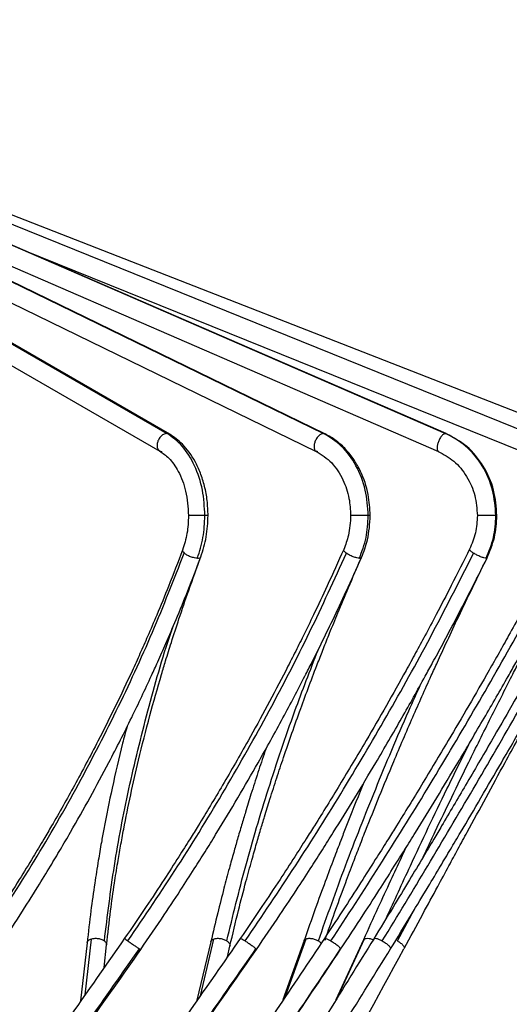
# Model space of a CAD drawing. Header units: millimetres. Extents: x 666 to 763, y 248 to 632.
# Tile 8 of 23: x 727 to 742, y 271 to 302. Entities that reach past the tile are written whole.
import ezdxf

# ---------------------------------------------------------------- set-up
doc = ezdxf.new("R2010")
doc.units = ezdxf.units.MM
doc.styles.add('SLDTEXTSTYLE0', font='TXT', dxfattribs={"width": 0.75})
doc.dimstyles.new('SLDDIMSTYLE1', dxfattribs={"dimtxt": 3.5, "dimasz": 3.556, "dimexe": 0, "dimexo": 0.0625, "dimgap": 0.875, "dimtad": 1, "dimdec": 0, "dimlfac": 5, "dimrnd": 1e-09, "dimzin": 12, "dimdsep": 46, "dimtxsty": 'SLDTEXTSTYLE0', "dimblk1": 'CLOSED', "dimblk2": 'CLOSED', "dimsah": 1, "dimcen": 0.09, "dimadec": 0, "dimazin": 3, "dimtfac": 1, "dimtdec": 0, "dimtofl": 0, "dimtmove": 0, "dimatfit": 3, "dimldrblk": 'CLOSED', "dimfxl": 0, "dimfrac": 2, "dimtolj": 1, "dimtzin": 12, "dimarcsym": 0})

# ---------------------------------------------------------------- blocks, each defined once
blk = doc.blocks.new('_Closed')
at = {"color": 0, "linetype": 'ByBlock', "lineweight": -2}
for p, q in [((-1, 0.166667), (0, 0)), ((-1, 0.166667), (-1, -0.166667)), ((0, 0), (-1, -0.166667)), ((0, 0), (-1, 0))]:
    blk.add_line(p, q, dxfattribs=at)
blk = doc.blocks.new('_D_1')
at = {"color": 7, "linetype": 'Continuous', "lineweight": 0}
for p, q in [((710.799, 318), (756.906, 318)), ((755.906, 318), (755.906, 247.825)), ((726.062, 247.825), (756.906, 247.825))]:
    blk.add_line(p, q, dxfattribs=at)
at = {"color": 7, "linetype": 'Continuous', "lineweight": 18, "xscale": 3.556, "yscale": 3.556}
for p, rotation in [((755.906, 318, 10.236), 90.0000000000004), ((755.906, 247.825, 10.236), 270.0000000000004)]:
    blk.add_blockref('_Closed', p, dxfattribs=dict(at, rotation=rotation))
at = {"color": 7, "linetype": 'Continuous', "lineweight": 18, "insert": (751.395, 281.202), "char_height": 3.5, "attachment_point": 1, "rotation": 90, "style": 'SLDTEXTSTYLE0'}
blk.add_mtext('351', dxfattribs=at)
blk = doc.blocks.new('_D_2')
at = {"color": 7, "linetype": 'Continuous', "lineweight": 0}
for p, q in [((712.262, 483.062), (762.906, 483.062)), ((761.906, 483.062), (761.906, 247.825)), ((726.062, 247.825), (762.906, 247.825))]:
    blk.add_line(p, q, dxfattribs=at)
at = {"color": 7, "linetype": 'Continuous', "lineweight": 18, "xscale": 3.556, "yscale": 3.556}
for p, rotation in [((761.906, 483.062, 10.236), 90.0000000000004), ((761.906, 247.825, 10.236), 270.0000000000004)]:
    blk.add_blockref('_Closed', p, dxfattribs=dict(at, rotation=rotation))
at = {"color": 7, "linetype": 'Continuous', "lineweight": 18, "insert": (757.395, 343.242), "char_height": 3.5, "attachment_point": 1, "rotation": 90, "style": 'SLDTEXTSTYLE0'}
blk.add_mtext('1176', dxfattribs=at)

msp = doc.modelspace()

# ---------------------------------------------------------------- linework, layer by layer
at = {"color": 7, "linetype": 'Continuous', "lineweight": 25}
for p, q in [((712.807, 299.152), (731.528, 288.362)), ((731.828, 288.882), (714.008, 299.152)), ((714.133, 299.152), (736.329, 288.352)), ((736.592, 288.891), (715.504, 299.152)), ((740.317, 288.897), (716.675, 299.152)), ((717.475, 299.152), (742.866, 288.901)), ((717.888, 299.152), (744.175, 288.901)), ((718.273, 297.805), (740.078, 288.346)), ((742.658, 288.342), (727.343, 294.524)), ((729.3, 273.283), (729.101, 271.507)), ((733.096, 273.317), (732.668, 271.523)), ((735.954, 273.35), (735.306, 271.534)), ((737.774, 273.373), (736.924, 271.536)), ((729.818, 272.525), (729.897, 273.218)), ((733.602, 272.854), (733.68, 273.183))]:
    msp.add_line(p, q, dxfattribs=at)
at = {"color": 8, "linetype": 'Continuous', "lineweight": 25}
for p, q in [((713.966, 299.152), (731.751, 288.901)), ((715.48, 299.152), (736.547, 288.901)), ((716.663, 299.152), (740.295, 288.901)), ((731.828, 288.881), (731.751, 288.901)), ((736.59, 288.887), (736.547, 288.901)), ((740.315, 288.892), (740.295, 288.901)), ((731.605, 288.342), (731.528, 288.362)), ((736.374, 288.342), (736.331, 288.356)), ((738.818, 273.341), (739.344, 274.313)), ((729.423, 273.4), (729.23, 271.691)), ((733.18, 273.4), (732.765, 271.661)), ((736.004, 273.4), (735.373, 271.633)), ((737.798, 273.4), (736.964, 271.6)), ((737.778, 273.371), (737.798, 273.4)), ((737.076, 273.1), (737.072, 273.086))]:
    msp.add_line(p, q, dxfattribs=at)
for points, knots in [([(731.751, 288.901), (731.722, 288.897), (731.677, 288.892), (731.615, 288.856), (731.571, 288.819), (731.53, 288.774), (731.487, 288.71), (731.451, 288.622), (731.441, 288.534), (731.451, 288.469), (731.467, 288.424), (731.494, 288.389), (731.514, 288.366), (731.528, 288.362), (731.528, 288.362)], [0, 0, 0, 0, 0.138276, 0.212162, 0.287177, 0.361743, 0.434337, 0.568211, 0.702085, 0.774679, 0.849246, 0.924261, 0.998147, 1, 1, 1, 1]), ([(736.547, 288.901), (736.523, 288.897), (736.486, 288.892), (736.432, 288.856), (736.392, 288.819), (736.355, 288.774), (736.313, 288.71), (736.275, 288.622), (736.259, 288.534), (736.26, 288.469), (736.269, 288.424), (736.287, 288.388), (736.307, 288.362), (736.325, 288.358), (736.331, 288.356)], [0, 0, 0, 0, 0.132959, 0.204004, 0.276134, 0.347833, 0.417636, 0.546362, 0.675088, 0.744892, 0.81659, 0.888721, 0.959766, 1, 1, 1, 1]), ([(740.295, 288.901), (740.276, 288.897), (740.248, 288.892), (740.204, 288.856), (740.17, 288.819), (740.137, 288.774), (740.099, 288.71), (740.061, 288.622), (740.038, 288.534), (740.031, 288.469), (740.033, 288.424), (740.042, 288.388), (740.056, 288.359), (740.072, 288.354), (740.08, 288.351)], [0, 0, 0, 0, 0.128976, 0.197894, 0.267864, 0.337416, 0.405128, 0.529999, 0.65487, 0.722582, 0.792134, 0.862104, 0.931022, 1, 1, 1, 1]), ([(732.912, 286.384), (732.881, 286.384), (732.833, 286.384), (732.755, 286.384), (732.693, 286.384), (732.632, 286.384), (732.56, 286.384), (732.483, 286.384), (732.433, 286.384), (732.412, 286.384), (732.411, 286.384), (732.41, 286.384)], [0, 0, 0, 0, 0.164552, 0.252479, 0.341749, 0.430485, 0.516874, 0.676188, 0.835501, 0.921891, 1, 1, 1, 1]), ([(733.009, 286.384), (733.009, 286.384), (733.011, 286.384), (733.002, 286.384), (732.977, 286.384), (732.937, 286.384), (732.912, 286.384)], [0, 0, 0, 0, 0.0461981, 0.2953458, 0.5407449, 1, 1, 1, 1]), ([(737.922, 286.384), (737.895, 286.384), (737.855, 286.384), (737.782, 286.384), (737.722, 286.384), (737.66, 286.384), (737.584, 286.384), (737.498, 286.384), (737.433, 286.384), (737.399, 286.384), (737.384, 286.384), (737.384, 286.384), (737.384, 286.384)], [0, 0, 0, 0, 0.1523252, 0.2337188, 0.3163559, 0.3984983, 0.4784689, 0.625945, 0.7734212, 0.8533918, 0.9355342, 1, 1, 1, 1]), ([(737.981, 286.384), (737.982, 286.384), (737.983, 286.384), (737.971, 286.384), (737.941, 286.384), (737.922, 286.384)], [0, 0, 0, 0, 0.089823, 0.406796, 1, 1, 1, 1]), ([(741.837, 286.384), (741.816, 286.384), (741.784, 286.384), (741.718, 286.384), (741.662, 286.384), (741.602, 286.384), (741.524, 286.384), (741.431, 286.384), (741.355, 286.384), (741.309, 286.384), (741.283, 286.384), (741.269, 286.384), (741.269, 286.384), (741.27, 286.384)], [0, 0, 0, 0, 0.141226, 0.216689, 0.293304, 0.369461, 0.443605, 0.580335, 0.717065, 0.791209, 0.867366, 0.943981, 1, 1, 1, 1]), ([(741.867, 286.384), (741.867, 286.384), (741.869, 286.384), (741.852, 286.384), (741.837, 286.384)], [0, 0, 0, 0, 0.137369, 1, 1, 1, 1]), ([(732.226, 285.327), (732.225, 285.312), (732.223, 285.284), (732.259, 285.248), (732.276, 285.23)], [0, 0, 0, 0, 0.5186, 1, 1, 1, 1]), ([(737.174, 285.342), (737.171, 285.337), (737.16, 285.324), (737.186, 285.283), (737.23, 285.247), (737.251, 285.23)], [0, 0, 0, 0, 0.197566, 0.61443, 1, 1, 1, 1]), ([(741.033, 285.355), (741.032, 285.347), (741.03, 285.33), (741.075, 285.283), (741.128, 285.247), (741.153, 285.23)], [0, 0, 0, 0, 0.326138, 0.676209, 1, 1, 1, 1]), ([(732.684, 285.077), (732.708, 285.079), (732.758, 285.084), (732.791, 285.102), (732.788, 285.117), (732.788, 285.117)], [0, 0, 0, 0, 0.4809503, 0.9963081, 1, 1, 1, 1]), ([(737.652, 285.077), (737.673, 285.078), (737.706, 285.08), (737.71, 285.097), (737.712, 285.103)], [0, 0, 0, 0, 0.6336977, 1, 1, 1, 1]), ([(741.535, 285.077), (741.551, 285.077), (741.569, 285.078), (741.567, 285.089), (741.566, 285.09)], [0, 0, 0, 0, 0.8943227, 1, 1, 1, 1]), ([(729.83, 273.341), (729.923, 274.105), (730.109, 275.637), (730.559, 277.995), (731.149, 280.388), (731.616, 282.059), (731.92, 282.93), (731.941, 282.991)], [0, 0, 0, 0, 0.244735, 0.490235, 0.735991, 0.981491, 1, 1, 1, 1]), ([(733.585, 273.341), (733.77, 274.105), (734.141, 275.637), (734.847, 277.996), (735.585, 280.206), (736.141, 281.637), (736.383, 282.261)], [0, 0, 0, 0, 0.264321, 0.529468, 0.794891, 1, 1, 1, 1]), ([(736.392, 273.341), (736.663, 274.105), (737.206, 275.637), (738.141, 277.996), (738.918, 279.861), (739.411, 280.945), (739.537, 281.222)], [0, 0, 0, 0, 0.298349, 0.597631, 0.897226, 1, 1, 1, 1]), ([(738.481, 274.047), (738.723, 274.577), (739.316, 275.876), (740.176, 277.685), (740.812, 278.969), (741.053, 279.455)], [0, 0, 0, 0, 0.30059, 0.735289, 1, 1, 1, 1]), ([(729.302, 273.283), (729.302, 273.287), (729.302, 273.303), (729.317, 273.329), (729.35, 273.368), (729.394, 273.387), (729.423, 273.4)], [0, 0, 0, 0, 0.085996, 0.330124, 0.566584, 1, 1, 1, 1]), ([(729.83, 273.341), (729.851, 273.32), (729.884, 273.289), (729.898, 273.245), (729.896, 273.225), (729.895, 273.218)], [0, 0, 0, 0, 0.530419, 0.81408, 1, 1, 1, 1]), ([(730.455, 273.418), (730.454, 273.418), (730.45, 273.418), (730.483, 273.391), (730.529, 273.357), (730.551, 273.341)], [0, 0, 0, 0, 0.210818, 0.619036, 1, 1, 1, 1]), ([(733.097, 273.317), (733.098, 273.321), (733.1, 273.336), (733.121, 273.368), (733.157, 273.387), (733.18, 273.4)], [0, 0, 0, 0, 0.117449, 0.428982, 1, 1, 1, 1]), ([(733.585, 273.341), (733.611, 273.32), (733.652, 273.288), (733.677, 273.241), (733.685, 273.209), (733.681, 273.191), (733.679, 273.183)], [0, 0, 0, 0, 0.414002, 0.635404, 0.859743, 1, 1, 1, 1]), ([(734.001, 273.419), (734.005, 273.42), (734.013, 273.42), (734.068, 273.391), (734.122, 273.357), (734.149, 273.341)], [0, 0, 0, 0, 0.316432, 0.67002, 1, 1, 1, 1]), ([(735.955, 273.349), (735.956, 273.353), (735.961, 273.374), (735.984, 273.388), (736.004, 273.4)], [0, 0, 0, 0, 0.145802, 1, 1, 1, 1]), ([(736.392, 273.341), (736.424, 273.32), (736.458, 273.298), (736.477, 273.274), (736.479, 273.272)], [0, 0, 0, 0, 0.92434, 1, 1, 1, 1]), ([(736.579, 273.414), (736.579, 273.416), (736.58, 273.426), (736.618, 273.419), (736.688, 273.392), (736.749, 273.358), (736.779, 273.341)], [0, 0, 0, 0, 0.0823758, 0.3941867, 0.7075542, 1, 1, 1, 1]), ([(737.798, 273.4), (737.816, 273.408), (737.853, 273.425), (737.947, 273.419), (738.036, 273.398), (738.085, 273.375), (738.098, 273.368)], [0, 0, 0, 0, 0.279157, 0.58097, 0.884289, 1, 1, 1, 1]), ([(730.904, 273.1), (730.919, 273.091), (730.941, 273.078), (730.939, 273.081), (730.939, 273.082)], [0, 0, 0, 0, 0.659481, 1, 1, 1, 1]), ([(734.479, 273.1), (734.489, 273.09), (734.5, 273.079), (734.492, 273.081), (734.492, 273.081)], [0, 0, 0, 0, 0.9048069, 1, 1, 1, 1])]:
    msp.add_open_spline(points, degree=3, knots=knots, dxfattribs=at)
at = {"color": 7, "linetype": 'Continuous', "lineweight": 25}
for points, knots in [([(732.912, 286.384), (732.897, 286.648), (732.866, 287.189), (732.615, 287.931), (732.24, 288.546), (731.912, 288.785), (731.751, 288.901)], [0, 0, 0, 0, 0.244285, 0.5, 0.755715, 1, 1, 1, 1]), ([(733.01, 286.384), (733.004, 286.538), (732.994, 286.843), (732.91, 287.283), (732.784, 287.687), (732.573, 288.14), (732.265, 288.577), (731.965, 288.786), (731.828, 288.881)], [0, 0, 0, 0, 0.145171, 0.288756, 0.428116, 0.560979, 0.800212, 1, 1, 1, 1]), ([(737.922, 286.384), (737.904, 286.648), (737.867, 287.189), (737.57, 287.931), (737.126, 288.546), (736.737, 288.785), (736.547, 288.901)], [0, 0, 0, 0, 0.244285, 0.5, 0.755715, 1, 1, 1, 1]), ([(737.982, 286.384), (737.97, 286.601), (737.943, 287.072), (737.745, 287.65), (737.492, 288.1), (737.24, 288.419), (736.942, 288.695), (736.713, 288.823), (736.598, 288.888)], [0, 0, 0, 0, 0.202753, 0.442544, 0.574912, 0.713399, 0.855905, 1, 1, 1, 1]), ([(741.837, 286.384), (741.817, 286.648), (741.776, 287.189), (741.442, 287.931), (740.944, 288.546), (740.508, 288.785), (740.295, 288.901)], [0, 0, 0, 0, 0.244285, 0.5, 0.755715, 1, 1, 1, 1]), ([(741.868, 286.384), (741.848, 286.646), (741.807, 287.182), (741.475, 287.92), (740.977, 288.535), (740.54, 288.774), (740.326, 288.891)], [0, 0, 0, 0, 0.243626, 0.499145, 0.755107, 1, 1, 1, 1]), ([(731.528, 288.362), (731.623, 288.295), (731.833, 288.148), (732.121, 287.734), (732.359, 287.131), (732.392, 286.639), (732.41, 286.384)], [0, 0, 0, 0, 0.194993, 0.432045, 0.705388, 1, 1, 1, 1]), ([(736.323, 288.355), (736.49, 288.25), (736.817, 288.043), (737.157, 287.511), (737.351, 286.944), (737.372, 286.561), (737.382, 286.384)], [0, 0, 0, 0, 0.28205, 0.551719, 0.793746, 1, 1, 1, 1]), ([(740.069, 288.352), (740.234, 288.262), (740.573, 288.077), (740.961, 287.597), (741.221, 287.017), (741.253, 286.592), (741.268, 286.384)], [0, 0, 0, 0, 0.243519, 0.498915, 0.754873, 1, 1, 1, 1]), ([(732.41, 286.384), (732.402, 286.199), (732.386, 285.828), (732.279, 285.494), (732.226, 285.327)], [0, 0, 0, 0, 0.500835, 1, 1, 1, 1]), ([(732.788, 285.117), (732.853, 285.319), (732.981, 285.721), (733, 286.164), (733.01, 286.384)], [0, 0, 0, 0, 0.5007012, 1, 1, 1, 1]), ([(737.382, 286.384), (737.371, 286.179), (737.349, 285.813), (737.224, 285.486), (737.169, 285.344)], [0, 0, 0, 0, 0.563101, 1, 1, 1, 1]), ([(737.717, 285.101), (737.786, 285.278), (737.942, 285.684), (737.968, 286.132), (737.982, 286.384)], [0, 0, 0, 0, 0.438048, 1, 1, 1, 1]), ([(741.268, 286.384), (741.258, 286.204), (741.237, 285.844), (741.1, 285.518), (741.031, 285.356)], [0, 0, 0, 0, 0.500296, 1, 1, 1, 1]), ([(741.568, 285.088), (741.655, 285.294), (741.829, 285.705), (741.855, 286.158), (741.868, 286.384)], [0, 0, 0, 0, 0.500235, 1, 1, 1, 1]), ([(732.226, 285.327), (732.085, 284.956), (731.832, 284.289), (731.468, 283.405), (731.174, 282.718), (730.921, 282.147), (730.434, 281.074), (729.775, 279.723), (728.935, 278.142), (728.372, 277.143), (727.945, 276.414), (727.617, 275.865), (727.192, 275.173), (726.663, 274.339), (726.264, 273.741), (726.049, 273.418)], [0, 0, 0, 0, 0.091517, 0.164288, 0.218209, 0.261549, 0.30579, 0.484325, 0.598157, 0.703253, 0.737514, 0.784188, 0.84353, 0.915492, 1, 1, 1, 1]), ([(737.169, 285.344), (737.002, 284.972), (736.703, 284.304), (736.284, 283.42), (735.948, 282.731), (735.663, 282.159), (735.115, 281.085), (734.388, 279.733), (733.48, 278.15), (732.878, 277.15), (732.426, 276.42), (732.08, 275.871), (731.634, 275.178), (731.083, 274.343), (730.672, 273.744), (730.45, 273.421)], [0, 0, 0, 0, 0.091522, 0.164296, 0.218218, 0.26156, 0.305803, 0.48434, 0.598172, 0.703266, 0.737525, 0.784198, 0.843538, 0.915497, 1, 1, 1, 1]), ([(741.031, 285.355), (740.845, 284.983), (740.51, 284.315), (740.05, 283.429), (739.684, 282.74), (739.375, 282.167), (738.785, 281.092), (738.015, 279.738), (737.069, 278.154), (736.45, 277.153), (735.988, 276.422), (735.636, 275.873), (735.185, 275.179), (734.63, 274.343), (734.221, 273.744), (733.999, 273.42)], [0, 0, 0, 0, 0.091527, 0.164304, 0.218228, 0.261571, 0.305815, 0.484354, 0.598185, 0.703277, 0.737536, 0.784207, 0.843545, 0.915501, 1, 1, 1, 1]), ([(743.681, 285.363), (743.482, 284.99), (743.123, 284.321), (742.637, 283.435), (742.253, 282.745), (741.931, 282.171), (741.32, 281.095), (740.532, 279.74), (739.581, 278.154), (738.965, 277.152), (738.509, 276.42), (738.163, 275.87), (737.722, 275.176), (737.183, 274.339), (736.789, 273.739), (736.576, 273.415)], [0, 0, 0, 0, 0.09153, 0.16431, 0.218236, 0.261579, 0.305824, 0.484364, 0.598194, 0.703285, 0.737543, 0.784214, 0.84355, 0.915504, 1, 1, 1, 1]), ([(745.03, 285.367), (744.823, 284.994), (744.453, 284.324), (743.957, 283.436), (743.569, 282.745), (743.245, 282.172), (742.633, 281.094), (741.855, 279.737), (740.93, 278.15), (740.339, 277.147), (739.904, 276.414), (739.576, 275.863), (739.16, 275.169), (738.655, 274.331), (738.289, 273.73), (738.091, 273.406)], [0, 0, 0, 0, 0.091532, 0.164312, 0.218238, 0.261582, 0.305827, 0.484366, 0.598196, 0.703286, 0.737544, 0.784214, 0.843551, 0.915504, 1, 1, 1, 1]), ([(726.11, 273.341), (726.611, 274.105), (727.614, 275.637), (728.973, 277.995), (730.213, 280.387), (731.331, 282.802), (731.961, 284.422), (732.276, 285.23)], [0, 0, 0, 0, 0.199584, 0.399792, 0.600208, 0.800416, 1, 1, 1, 1]), ([(726.547, 273.082), (726.782, 273.436), (727.204, 274.07), (727.743, 274.923), (728.152, 275.591), (728.486, 276.15), (729.102, 277.205), (729.844, 278.552), (730.657, 280.158), (731.144, 281.187), (731.488, 281.945), (731.741, 282.517), (732.052, 283.245), (732.413, 284.129), (732.657, 284.771), (732.789, 285.117)], [0, 0, 0, 0, 0.09152, 0.164292, 0.218213, 0.261553, 0.305794, 0.484325, 0.598155, 0.703249, 0.737509, 0.784183, 0.843526, 0.915489, 1, 1, 1, 1]), ([(729.897, 273.219), (729.936, 273.568), (730.006, 274.195), (730.126, 275.038), (730.231, 275.698), (730.326, 276.25), (730.519, 277.293), (730.805, 278.625), (731.208, 280.212), (731.496, 281.23), (731.721, 281.979), (731.898, 282.545), (732.132, 283.265), (732.43, 284.139), (732.663, 284.774), (732.788, 285.117)], [0, 0, 0, 0, 0.091504, 0.164267, 0.218182, 0.261519, 0.305758, 0.484287, 0.598121, 0.703222, 0.737485, 0.784163, 0.843511, 0.915481, 1, 1, 1, 1]), ([(730.551, 273.341), (731.069, 274.105), (732.107, 275.637), (733.549, 277.995), (734.897, 280.387), (736.145, 282.802), (736.883, 284.422), (737.251, 285.23)], [0, 0, 0, 0, 0.199584, 0.399792, 0.600208, 0.800416, 1, 1, 1, 1]), ([(730.943, 273.079), (731.186, 273.432), (731.621, 274.066), (732.181, 274.918), (732.61, 275.586), (732.961, 276.144), (733.612, 277.198), (734.406, 278.544), (735.294, 280.147), (735.834, 281.175), (736.22, 281.932), (736.505, 282.504), (736.859, 283.231), (737.275, 284.113), (737.562, 284.754), (737.717, 285.101)], [0, 0, 0, 0, 0.091525, 0.1643, 0.218223, 0.261565, 0.305806, 0.48434, 0.598169, 0.703261, 0.73752, 0.784193, 0.843534, 0.915494, 1, 1, 1, 1]), ([(732.684, 285.077), (732.654, 285.079), (732.607, 285.082), (732.531, 285.1), (732.471, 285.12), (732.412, 285.145), (732.341, 285.181), (732.302, 285.211), (732.276, 285.23)], [0, 0, 0, 0, 0.233183, 0.360401, 0.491745, 0.624367, 0.755254, 1, 1, 1, 1]), ([(733.68, 273.183), (733.766, 273.547), (733.92, 274.202), (734.149, 275.083), (734.337, 275.768), (734.488, 276.3), (734.619, 276.744), (734.755, 277.197), (734.918, 277.724), (735.113, 278.33), (735.419, 279.253), (735.832, 280.432), (736.251, 281.548), (736.554, 282.321), (736.756, 282.828), (737.01, 283.45), (737.334, 284.224), (737.582, 284.792), (737.717, 285.101)], [0, 0, 0, 0, 0.095269, 0.171187, 0.227647, 0.271098, 0.307208, 0.340634, 0.386107, 0.440704, 0.493354, 0.617954, 0.734999, 0.770423, 0.809256, 0.860338, 0.923941, 1, 1, 1, 1]), ([(734.149, 273.341), (734.666, 274.105), (735.703, 275.637), (737.179, 277.995), (738.588, 280.387), (739.924, 282.802), (740.744, 284.422), (741.153, 285.23)], [0, 0, 0, 0, 0.199584, 0.399792, 0.600208, 0.800416, 1, 1, 1, 1]), ([(734.493, 273.08), (734.734, 273.433), (735.167, 274.066), (735.73, 274.917), (736.164, 275.584), (736.521, 276.142), (737.185, 277.195), (738.005, 278.539), (738.936, 280.141), (739.511, 281.168), (739.925, 281.924), (740.234, 282.495), (740.618, 283.221), (741.075, 284.103), (741.396, 284.743), (741.568, 285.089)], [0, 0, 0, 0, 0.09153, 0.164308, 0.218232, 0.261575, 0.305818, 0.484354, 0.598183, 0.703273, 0.737532, 0.784203, 0.843541, 0.915498, 1, 1, 1, 1]), ([(736.597, 273.368), (736.694, 273.647), (736.889, 274.204), (737.173, 274.978), (737.422, 275.64), (737.635, 276.195), (738.043, 277.241), (738.587, 278.577), (739.271, 280.17), (739.725, 281.19), (740.067, 281.942), (740.329, 282.51), (740.667, 283.232), (741.086, 284.108), (741.399, 284.745), (741.568, 285.089)], [0, 0, 0, 0, 0.0741428, 0.1483052, 0.2032569, 0.2474261, 0.2925135, 0.4744627, 0.590472, 0.6975778, 0.7324935, 0.7800605, 0.8405377, 0.913876, 1, 1, 1, 1]), ([(736.779, 273.341), (737.279, 274.105), (738.279, 275.637), (739.739, 277.995), (741.162, 280.387), (742.54, 282.802), (743.414, 284.422), (743.85, 285.23)], [0, 0, 0, 0, 0.199584, 0.399792, 0.600208, 0.800416, 1, 1, 1, 1]), ([(737.076, 273.085), (737.308, 273.437), (737.724, 274.07), (738.271, 274.92), (738.694, 275.587), (739.044, 276.144), (739.699, 277.195), (740.516, 278.539), (741.459, 280.139), (742.05, 281.164), (742.478, 281.92), (742.798, 282.49), (743.201, 283.215), (743.684, 284.096), (744.026, 284.736), (744.211, 285.081)], [0, 0, 0, 0, 0.091533, 0.164313, 0.218239, 0.261582, 0.305826, 0.484364, 0.598193, 0.703282, 0.73754, 0.78421, 0.843547, 0.915502, 1, 1, 1, 1]), ([(737.652, 285.077), (737.627, 285.079), (737.587, 285.082), (737.517, 285.1), (737.459, 285.12), (737.4, 285.145), (737.325, 285.181), (737.28, 285.211), (737.251, 285.23)], [0, 0, 0, 0, 0.233183, 0.360401, 0.491745, 0.624367, 0.755254, 1, 1, 1, 1]), ([(738.354, 273.341), (738.818, 274.105), (739.748, 275.637), (741.142, 277.995), (742.53, 280.387), (743.904, 282.802), (744.802, 284.422), (745.25, 285.23)], [0, 0, 0, 0, 0.199584, 0.399792, 0.600208, 0.800416, 1, 1, 1, 1]), ([(738.604, 273.094), (738.818, 273.446), (739.203, 274.078), (739.715, 274.928), (740.114, 275.593), (740.445, 276.15), (741.068, 277.2), (741.855, 278.542), (742.778, 280.141), (743.363, 281.165), (743.791, 281.919), (744.113, 282.489), (744.52, 283.214), (745.011, 284.093), (745.364, 284.732), (745.555, 285.077)], [0, 0, 0, 0, 0.091533, 0.164313, 0.21824, 0.261584, 0.305828, 0.484366, 0.598195, 0.703285, 0.737543, 0.784213, 0.843549, 0.915503, 1, 1, 1, 1]), ([(739.024, 273.107), (739.213, 273.459), (739.554, 274.09), (740.014, 274.939), (740.374, 275.604), (740.676, 276.16), (741.246, 277.209), (741.976, 278.549), (742.848, 280.146), (743.408, 281.169), (743.821, 281.923), (744.133, 282.492), (744.53, 283.216), (745.014, 284.094), (745.365, 284.733), (745.555, 285.077)], [0, 0, 0, 0, 0.09153, 0.164309, 0.218235, 0.261578, 0.305822, 0.484361, 0.59819, 0.703281, 0.737539, 0.78421, 0.843547, 0.915502, 1, 1, 1, 1]), ([(739.607, 275.915), (739.647, 276), (739.769, 276.259), (740.226, 277.222), (740.874, 278.56), (741.665, 280.155), (742.181, 281.177), (742.565, 281.93), (742.857, 282.499), (743.231, 283.221), (743.69, 284.099), (744.028, 284.737), (744.211, 285.081)], [0, 0, 0, 0, 0.028584, 0.086786, 0.321652, 0.471398, 0.609648, 0.654717, 0.716114, 0.794176, 0.888837, 1, 1, 1, 1]), ([(741.535, 285.077), (741.514, 285.079), (741.483, 285.082), (741.422, 285.1), (741.368, 285.12), (741.311, 285.145), (741.235, 285.181), (741.186, 285.211), (741.153, 285.23)], [0, 0, 0, 0, 0.233183, 0.360401, 0.491745, 0.624367, 0.755254, 1, 1, 1, 1]), ([(730.524, 279.912), (730.478, 279.742), (730.303, 279.11), (730.072, 278.063), (729.864, 277.051), (729.728, 276.313), (729.633, 275.758), (729.523, 275.058), (729.404, 274.214), (729.336, 273.608), (729.3, 273.281)], [0, 0, 0, 0, 0.07513, 0.279272, 0.467754, 0.5292, 0.612911, 0.719345, 0.848418, 1, 1, 1, 1]), ([(734.785, 279.239), (734.774, 279.21), (734.688, 278.963), (734.536, 278.496), (734.337, 277.876), (734.172, 277.34), (734.033, 276.88), (733.913, 276.468), (733.787, 276.028), (733.648, 275.527), (733.484, 274.909), (733.292, 274.155), (733.165, 273.612), (733.096, 273.317)], [0, 0, 0, 0, 0.014686, 0.1221, 0.233023, 0.323987, 0.391015, 0.46431, 0.532126, 0.613553, 0.718562, 0.847418, 1, 1, 1, 1]), ([(737.798, 278.221), (737.778, 278.173), (737.583, 277.705), (737.346, 277.105), (737.059, 276.369), (736.847, 275.816), (736.585, 275.118), (736.278, 274.277), (736.067, 273.674), (735.953, 273.348)], [0, 0, 0, 0, 0.0285618, 0.2826205, 0.3654424, 0.4782745, 0.621732, 0.7956995, 1, 1, 1, 1]), ([(739.075, 276.194), (739.027, 276.092), (738.868, 275.756), (738.582, 275.141), (738.194, 274.301), (737.922, 273.699), (737.775, 273.374)], [0, 0, 0, 0, 0.107384, 0.352828, 0.650469, 1, 1, 1, 1]), ([(730.45, 273.421), (729.428, 271.959), (727.317, 268.939), (725.134, 265.975), (724.008, 264.447)], [0, 0, 0, 0, 0.484371, 1, 1, 1, 1]), ([(733.999, 273.42), (732.982, 271.958), (730.883, 268.939), (728.702, 265.975), (727.577, 264.447)], [0, 0, 0, 0, 0.4843694, 1, 1, 1, 1]), ([(729.423, 273.4), (729.454, 273.408), (729.52, 273.425), (729.637, 273.42), (729.75, 273.392), (729.804, 273.357), (729.83, 273.341)], [0, 0, 0, 0, 0.239135, 0.497679, 0.757513, 1, 1, 1, 1]), ([(736.576, 273.416), (735.599, 271.954), (733.583, 268.935), (731.478, 265.972), (730.393, 264.443)], [0, 0, 0, 0, 0.484369, 1, 1, 1, 1]), ([(730.551, 273.341), (730.58, 273.32), (730.624, 273.288), (730.692, 273.241), (730.745, 273.205), (730.795, 273.171), (730.853, 273.132), (730.884, 273.113), (730.904, 273.1)], [0, 0, 0, 0, 0.244746, 0.375633, 0.508255, 0.639599, 0.766817, 1, 1, 1, 1]), ([(738.089, 273.4), (737.16, 271.896), (735.302, 268.889), (733.352, 265.937), (732.377, 264.461)], [0, 0, 0, 0, 0.5, 1, 1, 1, 1]), ([(733.18, 273.4), (733.208, 273.408), (733.266, 273.425), (733.379, 273.42), (733.495, 273.392), (733.556, 273.357), (733.585, 273.341)], [0, 0, 0, 0, 0.239135, 0.497679, 0.757513, 1, 1, 1, 1]), ([(734.149, 273.341), (734.18, 273.32), (734.229, 273.288), (734.297, 273.241), (734.348, 273.205), (734.393, 273.171), (734.443, 273.132), (734.465, 273.113), (734.479, 273.1)], [0, 0, 0, 0, 0.244746, 0.375633, 0.508255, 0.639599, 0.766817, 1, 1, 1, 1]), ([(736.004, 273.4), (736.027, 273.408), (736.076, 273.425), (736.181, 273.42), (736.295, 273.392), (736.361, 273.357), (736.392, 273.341)], [0, 0, 0, 0, 0.239135, 0.497679, 0.757513, 1, 1, 1, 1]), ([(736.779, 273.341), (736.813, 273.32), (736.865, 273.288), (736.931, 273.241), (736.977, 273.205), (737.017, 273.171), (737.056, 273.132), (737.068, 273.113), (737.076, 273.1)], [0, 0, 0, 0, 0.244746, 0.375633, 0.508255, 0.639599, 0.766817, 1, 1, 1, 1]), ([(738.089, 273.4), (738.095, 273.408), (738.107, 273.425), (738.169, 273.42), (738.256, 273.392), (738.322, 273.357), (738.354, 273.341)], [0, 0, 0, 0, 0.239135, 0.497679, 0.757513, 1, 1, 1, 1]), ([(738.354, 273.341), (738.388, 273.32), (738.441, 273.288), (738.503, 273.241), (738.544, 273.205), (738.575, 273.171), (738.604, 273.132), (738.605, 273.113), (738.606, 273.1)], [0, 0, 0, 0, 0.244746, 0.375633, 0.508255, 0.639599, 0.766817, 1, 1, 1, 1]), ([(738.818, 273.341), (738.852, 273.32), (738.904, 273.288), (738.96, 273.241), (738.994, 273.205), (739.017, 273.171), (739.033, 273.132), (739.024, 273.113), (739.018, 273.1)], [0, 0, 0, 0, 0.244746, 0.375633, 0.508255, 0.639599, 0.766817, 1, 1, 1, 1]), ([(724.472, 264.14), (725.562, 265.619), (727.742, 268.579), (729.85, 271.593), (730.904, 273.1)], [0, 0, 0, 0, 0.5, 1, 1, 1, 1]), ([(724.489, 264.089), (725.549, 265.527), (727.737, 268.496), (729.852, 271.52), (730.943, 273.079)], [0, 0, 0, 0, 0.4843713, 1, 1, 1, 1]), ([(728.059, 264.09), (729.118, 265.528), (731.304, 268.497), (733.409, 271.521), (734.494, 273.08)], [0, 0, 0, 0, 0.48437, 1, 1, 1, 1]), ([(728.067, 264.14), (729.156, 265.619), (731.334, 268.579), (733.43, 271.593), (734.479, 273.1)], [0, 0, 0, 0, 0.5, 1, 1, 1, 1]), ([(730.88, 264.093), (731.902, 265.531), (734.012, 268.5), (736.034, 271.525), (737.076, 273.084)], [0, 0, 0, 0, 0.48437, 1, 1, 1, 1]), ([(730.902, 264.14), (731.953, 265.619), (734.055, 268.579), (736.069, 271.593), (737.076, 273.1)], [0, 0, 0, 0, 0.5, 1, 1, 1, 1]), ([(732.881, 264.14), (733.858, 265.619), (735.813, 268.579), (737.675, 271.593), (738.606, 273.1)], [0, 0, 0, 0, 0.5, 1, 1, 1, 1]), ([(733.937, 264.14), (734.807, 265.619), (736.547, 268.579), (738.195, 271.593), (739.018, 273.1)], [0, 0, 0, 0, 0.5, 1, 1, 1, 1])]:
    msp.add_open_spline(points, degree=3, knots=knots, dxfattribs=at)
for points in [[(732.684, 285.077), (732.75, 285.284), (732.882, 285.698), (732.902, 286.156), (732.912, 286.384)], [(737.652, 285.077), (737.73, 285.284), (737.887, 285.698), (737.91, 286.156), (737.922, 286.384)], [(741.535, 285.077), (741.622, 285.284), (741.797, 285.698), (741.824, 286.156), (741.837, 286.384)]]:
    msp.add_open_spline(points, degree=3, dxfattribs=at)

# ---------------------------------------------------------------- dimensions: what is measured, and where the dimension line sits
at = {"color": 7, "linetype": 'Continuous', "lineweight": 18}
for base, p1, picture, middle in [((761.906, 247.825), (711.262, 483.062), '_D_2', (761.906, 348.414)), ((755.906, 247.825), (709.799, 318), '_D_1', (755.906, 285.081))]:
    dim = msp.add_linear_dim(base=base, p1=p1, p2=(725.062, 247.825), angle=90, dimstyle='SLDDIMSTYLE1', dxfattribs=at)
    dim.commit()
    dim.dimension.update_dxf_attribs({"geometry": picture, "text_midpoint": middle, "dimtype": 160})

doc.saveas('drawing.dxf')
